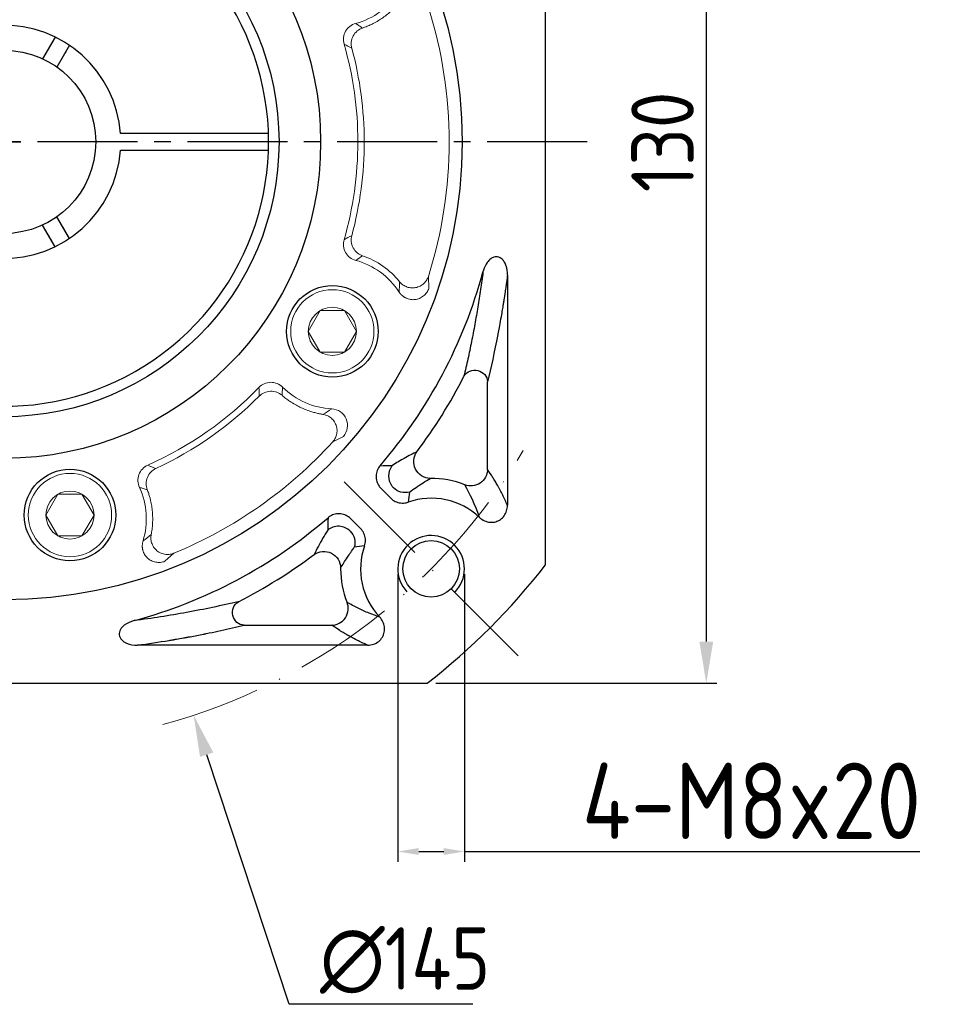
# Model space of a CAD drawing. Header units: millimetres. Extents: x 0 to 1017, y 0 to 717.
# Tile 5 of 13: x 173 to 284, y 381 to 500. Entities that reach past the tile are written whole.
import ezdxf

# ---------------------------------------------------------------- set-up
doc = ezdxf.new("R2010")
doc.units = ezdxf.units.MM
doc.linetypes.add('ACAD_ISO10W100', pattern=[18, 12, -3, 0, -3])
doc.linetypes.add('点画线', pattern=[18, 12, -2, 2, -2])
for name, color, linetype in [('6文字层', 3, 'Continuous'), ('7中心线层', 7, '点画线'), ('标注线', 7, 'Continuous')]:
    doc.layers.add(name, color=color, linetype=linetype)
for name, color, linetype, lineweight in [('中心线层', 7, 'ACAD_ISO10W100', 0), ('粗实线', 7, 'Continuous', 40), ('细实线', 211, 'Continuous', 18)]:
    doc.layers.add(name, color=color, linetype=linetype, lineweight=lineweight)
doc.styles.add('工程字', font='gbenor.shx', dxfattribs={"bigfont": 'gbcbig.shx'})
doc.dimstyles.new('ISO-25', dxfattribs={"dimtxt": 2.5, "dimasz": 2.5, "dimexe": 1.25, "dimexo": 0.625, "dimtad": 1, "dimtxsty": 'Standard', "dimcen": 2.5, "dimadec": 0, "dimazin": 0, "dimtfac": 1, "dimtmove": 0, "dimatfit": 3, "dimfxl": 1, "dimarcsym": 0})
doc.dimstyles.new('ISO-25-1', dxfattribs={"dimtxt": 11, "dimasz": 5, "dimexe": 1.25, "dimexo": 1, "dimgap": 2, "dimtad": 1, "dimtoh": 1, "dimtxsty": '工程字', "dimcen": 2, "dimadec": 0, "dimazin": 0, "dimtfac": 1, "dimtmove": 0, "dimatfit": 3, "dimfxl": 1, "dimarcsym": 0})

# ---------------------------------------------------------------- blocks, each defined once
blk = doc.blocks.new('*D87')
at = {"layer": '6文字层', "color": 0, "lineweight": -2}
for p, q in [((222.53, 549.88), (256.27, 549.88)), ((255.02, 544.88), (255.02, 424.88)), ((222.53, 419.88), (256.27, 419.88))]:
    blk.add_line(p, q, dxfattribs=at)
at = {"layer": '6文字层', "color": 0}
for points in [[(255.85, 544.88), (254.19, 544.88), (255.02, 549.88)], [(254.19, 424.88), (255.85, 424.88), (255.02, 419.88)]]:
    blk.add_solid(points, dxfattribs=at)
at = {"layer": 'Defpoints', "color": 0}
for p in [(221.53, 549.88), (221.53, 419.88), (255.02, 419.88)]:
    blk.add_point(p, dxfattribs=at)
at = {"layer": '6文字层', "color": 0, "insert": (249.77, 484.88), "char_height": 7.5, "attachment_point": 5, "rotation": 90, "style": '工程字'}
blk.add_mtext('130', dxfattribs=at)
blk = doc.blocks.new('*D88')
at = {"layer": '6文字层', "color": 0, "lineweight": -2}
for p, q in [((241.99, 564.08), (229.25, 549.92)), ((263.26, 564.08), (241.99, 564.08)), ((170.72, 482.88), (170.72, 486.88)), ((168.72, 484.88), (172.72, 484.88))]:
    blk.add_line(p, q, dxfattribs=at)
at = {"layer": '6文字层', "color": 0}
blk.add_solid([(228.63, 550.48), (229.87, 549.37), (225.91, 546.21)], dxfattribs=at)
at = {"layer": 'Defpoints', "color": 0}
for p in [(225.91, 546.21), (115.53, 423.56)]:
    blk.add_point(p, dxfattribs=at)
at = {"layer": '6文字层', "color": 0, "insert": (255.45, 569.33), "char_height": 7.5, "attachment_point": 5, "style": '工程字'}
blk.add_mtext('∅165', dxfattribs=at)
blk = doc.blocks.new('*D89')
at = {"layer": '6文字层', "color": 0, "lineweight": -2}
for p, q in [((217.99, 432.99), (217.99, 398.42)), ((225.99, 432.99), (225.99, 398.42)), ((220.49, 399.67), (223.49, 399.67)), ((225.99, 399.67), (280.67, 399.67))]:
    blk.add_line(p, q, dxfattribs=at)
at = {"layer": '6文字层', "color": 0}
for points in [[(220.49, 400.09), (220.49, 399.26), (217.99, 399.67)], [(223.49, 399.26), (223.49, 400.09), (225.99, 399.67)]]:
    blk.add_solid(points, dxfattribs=at)
at = {"layer": 'Defpoints', "color": 0}
for p in [(217.99, 433.62), (225.99, 433.62), (225.99, 399.67)]:
    blk.add_point(p, dxfattribs=at)
at = {"layer": '6文字层', "color": 0, "insert": (260.45, 405.76), "char_height": 7.5, "attachment_point": 5, "style": '工程字'}
blk.add_mtext('{\\H1.222222x;4-M8x20}', dxfattribs=at)
blk = doc.blocks.new('*D90')
at = {"layer": '6文字层', "color": 0, "lineweight": -2}
for p, q in [((170.72, 482.88), (170.72, 486.88)), ((168.72, 484.88), (172.72, 484.88)), ((204.94, 381.33), (195.04, 411.3)), ((226.98, 381.33), (204.94, 381.33))]:
    blk.add_line(p, q, dxfattribs=at)
at = {"layer": '6文字层', "color": 0}
blk.add_solid([(195.83, 411.56), (194.24, 411.03), (193.47, 416.04)], dxfattribs=at)
at = {"layer": 'Defpoints', "color": 0}
for p in [(147.98, 553.72), (193.47, 416.04)]:
    blk.add_point(p, dxfattribs=at)
at = {"layer": '6文字层', "color": 0, "insert": (218.86, 386.58), "char_height": 7.5, "attachment_point": 5, "style": '工程字'}
blk.add_mtext('∅145', dxfattribs=at)

msp = doc.modelspace()

# ---------------------------------------------------------------- linework, layer by layer
at = {"color": 7, "linetype": 'Continuous', "lineweight": 15}
for p, q in [((221.7098, 467.2952), (221.6537, 468.7378)), ((210.1699, 448.8473), (211.4472, 449.52)), ((190.0228, 434.5184), (191.0918, 435.4887))]:
    msp.add_line(p, q, dxfattribs=at)
for p, q in [((231.1478, 468.8756), (231.1478, 441.243)), ((228.7563, 445.5549), (228.7563, 456.0699)), ((217.147, 442.0968), (215.9546, 443.2893)), ((212.3152, 439.6499), (213.5077, 438.4575)), ((199.5346, 426.8482), (210.0497, 426.8482)), ((214.3616, 424.4567), (186.7289, 424.4567))]:
    msp.add_line(p, q)
for start, end in [(342.411462, 17.588538), (292.411529, 317.588538)]:
    msp.add_arc((170.7212, 484.8833), 53.4303, start, end, dxfattribs=at)
for centre, radius, start, end in [((170.7212, 484.8833), 59.5734, 319.253028, 344.803455), ((170.7212, 484.8833), 61.9649, 323.09187, 332.996404), ((221.9864, 433.6181), 10.8649, 68.187328, 90.557052), ((221.9864, 433.6181), 8.4734, 46.7652, 109.134578), ((170.7212, 484.8833), 59.5734, 285.196544, 310.746969), ((221.9864, 433.6181), 8.4734, 160.865406, 223.2348), ((170.7212, 484.8833), 61.9649, 297.003596, 306.90813), ((221.9864, 433.6181), 10.8649, 179.442948, 180), ((221.9864, 433.6181), 10.8649, 180, 201.812672)]:
    msp.add_arc(centre, radius, start, end)
at = {"extrusion": (0, 0, -1)}
for centre, major_axis, ratio, start_param, end_param in [((227.262, 456.0699), (-1.4585, 0.3502), 0.93641458, 0.25100834, 2.89058431), ((221.8614, 446.4748), (0.9025, -1.7848), 0.98101458, 0.46610402, 2.67548863), ((226.7639, 445.5549), (1.6562, 1.1211), 0.98803806, 0.60064469, 2.54094734), ((218.8646, 444.76), (1.9348, -0.5066), 0.99490252, 1.04372902, 2.09786363), ((210.8445, 436.7399), (-0.5066, 1.9348), 0.99490252, 1.04372902, 2.09786363), ((209.1297, 433.7431), (-1.7848, 0.9025), 0.98101458, 0.46610402, 2.67548863), ((199.5346, 428.3425), (0.3502, -1.4585), 0.93641458, 0.25100834, 2.89058431)]:
    msp.add_ellipse(centre, major_axis=major_axis, ratio=ratio, start_param=start_param, end_param=end_param, dxfattribs=at)
at = {"color": 7, "linetype": 'Continuous', "lineweight": 15}
for points in [[(218.1435, 502.9098), (216.9447, 501.0569), (215.0743, 499.6825), (212.9334, 499.1068)], [(212.4579, 496.1462), (212.1531, 496.2999), (211.845, 496.4595), (211.5324, 496.6268)], [(211.5314, 473.1403), (211.844, 473.3076), (212.1522, 473.4672), (212.457, 473.6209)], [(213.7398, 471.2113), (213.4712, 471.0342), (213.2022, 470.851), (212.9326, 470.6601)], [(212.9326, 470.6601), (215.0695, 470.0857), (216.942, 468.7138), (218.1435, 466.8568)], [(218.1921, 468.0899), (217.0358, 469.5272), (215.4747, 470.6187), (213.7398, 471.2113)], [(218.1435, 466.8568), (218.173, 467.2792), (218.1881, 467.6891), (218.1921, 468.0899)], [(201.3098, 455.4011), (197.5104, 451.4702), (192.9577, 448.2831), (187.9614, 446.0581)], [(201.3567, 454.3605), (201.3373, 454.7009), (201.3214, 455.0472), (201.3098, 455.4011)], [(210.0438, 452.8277), (207.8442, 452.9392), (205.7229, 453.8681), (204.1548, 455.4287)], [(188.9235, 445.6581), (193.5328, 447.8031), (197.7623, 450.7631), (201.3567, 454.3605)], [(209.0002, 452.169), (209.3452, 452.3729), (209.6927, 452.5909), (210.0438, 452.8277)], [(187.9614, 446.0581), (188.29, 445.9262), (188.6101, 445.7927), (188.9235, 445.6581)], [(186.9619, 443.3934), (187.8908, 441.3903), (188.0441, 439.0798), (187.3946, 436.9686)], [(187.3946, 436.9686), (187.7371, 437.2175), (188.0609, 437.4695), (188.3705, 437.7239)]]:
    msp.add_open_spline(points, degree=3, dxfattribs=at)
for points, knots in [([(213.7406, 498.5556), (213.8372, 498.5896), (214.0253, 498.6558), (214.2962, 498.7634), (214.5498, 498.8721), (214.7861, 498.9814), (215.1547, 499.1633), (215.6269, 499.4257), (216.2006, 499.7995), (216.7389, 500.2056), (217.2109, 500.6166), (217.6046, 501.0051), (217.9169, 501.3432), (218.1034, 501.5693), (218.1921, 501.6768)], [0, 0, 0, 0, 0.05572111, 0.10862207, 0.15870503, 0.20596278, 0.25038032, 0.38254659, 0.49987063, 0.62302565, 0.74944045, 0.84042631, 0.92411132, 1, 1, 1, 1]), ([(212.9334, 499.1068), (212.4218, 498.97), (211.9699, 498.6197), (211.4519, 497.7022), (211.3856, 497.1353), (211.5324, 496.6268)], [0, 0, 0, 0, 0.5, 0.5, 1, 1, 1, 1]), ([(212.9334, 499.1068), (213.0654, 499.0143), (213.3348, 498.8253), (213.6035, 498.6467), (213.7406, 498.5556)], [0, 0, 0, 0, 0.48966329, 1, 1, 1, 1]), ([(213.7406, 498.5556), (213.5258, 498.4816), (213.3085, 498.3645), (212.9194, 498.0413), (212.7491, 497.8351), (212.5021, 497.3711), (212.4261, 497.1147), (212.3751, 496.6114), (212.3994, 496.3657), (212.4579, 496.1462)], [0, 0, 0, 0, 0.25, 0.25, 0.5, 0.5, 0.75, 0.75, 1, 1, 1, 1]), ([(211.5324, 496.6268), (212.6375, 492.7782), (213.1888, 488.8669), (213.1902, 480.9182), (212.6143, 476.9103), (211.5314, 473.1403)], [0, 0, 0, 0, 0.5, 0.5, 1, 1, 1, 1]), ([(212.457, 473.6209), (213.4467, 477.2942), (213.9558, 481.1392), (213.9489, 488.7095), (213.4527, 492.4528), (212.4579, 496.1462)], [0, 0, 0, 0, 0.5, 0.5, 1, 1, 1, 1]), ([(211.5314, 473.1403), (211.3845, 472.6314), (211.4512, 472.0634), (211.9699, 471.1461), (212.4212, 470.7967), (212.9326, 470.6601)], [0, 0, 0, 0, 0.5, 0.5, 1, 1, 1, 1]), ([(212.457, 473.6209), (212.3984, 473.4014), (212.3742, 473.1556), (212.4251, 472.6524), (212.5011, 472.3959), (212.7481, 471.9318), (212.9185, 471.7256), (213.3076, 471.4024), (213.525, 471.2853), (213.7398, 471.2113)], [0, 0, 0, 0, 0.25, 0.25, 0.5, 0.5, 0.75, 0.75, 1, 1, 1, 1]), ([(218.1921, 468.0899), (218.2843, 467.9762), (218.3954, 467.865), (218.6579, 467.6635), (218.8096, 467.5733), (219.147, 467.4334), (219.3327, 467.3839), (219.7198, 467.3411), (219.9209, 467.348), (220.3122, 467.4212), (220.5021, 467.4875), (220.8473, 467.6674), (221.0024, 467.7807), (221.266, 468.0331), (221.3745, 468.172), (221.546, 468.4548), (221.6091, 468.5986), (221.6537, 468.7378)], [0, 0, 0, 0, 0.125, 0.125, 0.25, 0.25, 0.375, 0.375, 0.5, 0.5, 0.625, 0.625, 0.75, 0.75, 0.875, 0.875, 1, 1, 1, 1]), ([(218.1435, 466.8568), (218.1711, 466.8159), (218.2256, 466.7351), (218.3169, 466.6233), (218.4121, 466.5212), (218.5101, 466.4299), (218.6085, 466.3493), (218.7055, 466.2794), (218.7991, 466.2199), (218.8877, 466.17), (219.1138, 466.0566), (219.5042, 465.9361), (220.0629, 465.9269), (220.6061, 466.0709), (221.0051, 466.3108), (221.2823, 466.569), (221.4609, 466.79), (221.6097, 467.0366), (221.6772, 467.2111), (221.7098, 467.2952)], [0, 0, 0, 0, 0.03311296, 0.06545709, 0.09677368, 0.12681278, 0.15533898, 0.18213611, 0.20701041, 0.22979244, 0.2503375, 0.37678974, 0.49972283, 0.62069077, 0.74931972, 0.80753573, 0.87444796, 0.939503, 1, 1, 1, 1]), ([(204.1548, 455.4287), (203.7805, 455.8022), (203.2519, 456.0176), (202.1998, 456.007), (201.6766, 455.7816), (201.3098, 455.4011)], [0, 0, 0, 0, 0.5, 0.5, 1, 1, 1, 1]), ([(204.1548, 455.4287), (204.1407, 455.2683), (204.1119, 454.9408), (204.0917, 454.6191), (204.0814, 454.4549)], [0, 0, 0, 0, 0.48967145, 1, 1, 1, 1]), ([(204.0814, 454.4549), (203.9099, 454.6035), (203.7, 454.7328), (203.2261, 454.9074), (202.9628, 454.9516), (202.4383, 454.9334), (202.1787, 454.8711), (201.718, 454.6641), (201.5175, 454.5206), (201.3567, 454.3605)], [0, 0, 0, 0, 0.25, 0.25, 0.5, 0.5, 0.75, 0.75, 1, 1, 1, 1]), ([(204.0814, 454.4549), (204.1588, 454.3887), (204.3097, 454.2597), (204.5376, 454.0799), (204.758, 453.9154), (204.9704, 453.7659), (205.3115, 453.5387), (205.774, 453.2618), (206.3834, 452.953), (207.0033, 452.6905), (207.5942, 452.4879), (208.1265, 452.3416), (208.5746, 452.2404), (208.863, 452.192), (209.0002, 452.169)], [0, 0, 0, 0, 0.05558468, 0.10839593, 0.15843598, 0.20569787, 0.25016702, 0.38213773, 0.49967412, 0.62284054, 0.74935547, 0.84035243, 0.92406502, 1, 1, 1, 1]), ([(210.1699, 448.8473), (210.2681, 448.9555), (210.3611, 449.082), (210.5203, 449.3719), (210.5863, 449.5354), (210.6731, 449.8898), (210.6937, 450.0808), (210.6769, 450.4697), (210.6393, 450.6673), (210.5071, 451.0428), (210.4125, 451.2204), (210.1819, 451.5342), (210.0462, 451.6703), (209.7563, 451.8926), (209.6024, 451.9788), (209.2966, 452.1054), (209.1447, 452.146), (209.0002, 452.169)], [0, 0, 0, 0, 0.125, 0.125, 0.25, 0.25, 0.375, 0.375, 0.5, 0.5, 0.625, 0.625, 0.75, 0.75, 0.875, 0.875, 1, 1, 1, 1]), ([(211.4472, 449.52), (211.9422, 450.0893), (212.077, 450.9326), (211.6423, 451.9585), (211.3952, 452.2621), (210.7848, 452.6849), (210.417, 452.8096), (210.0438, 452.8277)], [0, 0, 0, 0, 0.5, 0.5, 0.75, 0.75, 1, 1, 1, 1]), ([(187.9614, 446.0581), (187.4778, 445.8436), (187.0862, 445.4279), (186.7169, 444.4423), (186.7389, 443.8727), (186.9619, 443.3934)], [0, 0, 0, 0, 0.5, 0.5, 1, 1, 1, 1]), ([(188.9235, 445.6581), (188.7178, 445.5617), (188.5142, 445.4224), (188.1618, 445.06), (188.0143, 444.8371), (187.8179, 444.3499), (187.7694, 444.0871), (187.7718, 443.5816), (187.8217, 443.34), (187.9029, 443.1279)], [0, 0, 0, 0, 0.25, 0.25, 0.5, 0.5, 0.75, 0.75, 1, 1, 1, 1]), ([(187.9029, 443.1279), (187.7449, 443.1746), (187.4354, 443.266), (187.1175, 443.3515), (186.9619, 443.3934)], [0, 0, 0, 0, 0.51051495, 1, 1, 1, 1]), ([(188.3705, 437.7239), (188.3899, 437.8271), (188.4299, 438.0401), (188.4781, 438.3717), (188.5175, 438.7238), (188.5523, 439.1961), (188.5634, 439.7782), (188.5282, 440.4632), (188.4449, 441.1421), (188.3316, 441.7252), (188.2039, 442.2278), (188.0729, 442.6672), (187.9615, 442.9693), (187.9029, 443.1279)], [0, 0, 0, 0, 0.05733096, 0.11832368, 0.18282599, 0.25066163, 0.37680126, 0.50034286, 0.62473693, 0.74984987, 0.82430031, 0.90770342, 1, 1, 1, 1]), ([(188.3705, 437.7239), (188.3426, 437.5802), (188.3288, 437.4236), (188.3432, 437.093), (188.3716, 436.9188), (188.4813, 436.5704), (188.5628, 436.3964), (188.7788, 436.0723), (188.9133, 435.9227), (189.221, 435.67), (189.3939, 435.5671), (189.7535, 435.4183), (189.94, 435.3723), (190.3028, 435.3327), (190.479, 435.3388), (190.8058, 435.3892), (190.9565, 435.4333), (191.0918, 435.4887)], [0, 0, 0, 0, 0.125, 0.125, 0.25, 0.25, 0.375, 0.375, 0.5, 0.5, 0.625, 0.625, 0.75, 0.75, 0.875, 0.875, 1, 1, 1, 1]), ([(187.3946, 436.9686), (187.381, 436.9212), (187.3541, 436.8275), (187.3272, 436.6857), (187.3102, 436.5471), (187.3031, 436.4133), (187.3047, 436.2861), (187.3135, 436.1669), (187.3281, 436.0569), (187.3468, 435.957), (187.4052, 435.7109), (187.5639, 435.3344), (187.9159, 434.9004), (188.3754, 434.5769), (188.8157, 434.4255), (189.1917, 434.3791), (189.4757, 434.3843), (189.7603, 434.4288), (189.9374, 434.4893), (190.0228, 434.5184)], [0, 0, 0, 0, 0.03311338, 0.06545788, 0.09677476, 0.12681404, 0.15534031, 0.18213735, 0.20701142, 0.22979304, 0.25033753, 0.37678987, 0.49972286, 0.62069071, 0.74931969, 0.8075358, 0.87444798, 0.93950308, 1, 1, 1, 1])]:
    msp.add_open_spline(points, degree=3, knots=knots, dxfattribs=at)
for points, knots in [([(231.1478, 468.8756), (231.1598, 469.2758), (231.1062, 469.6872), (230.9655, 470.0661), (230.9043, 470.231), (230.8252, 470.3921), (230.6376, 470.6632), (230.533, 470.7798), (230.3247, 470.9372), (230.2285, 470.9912), (230.0237, 471.0635), (229.9122, 471.082), (229.7058, 471.0785), (229.6082, 471.0612), (229.386, 470.9902), (229.2637, 470.9239), (228.9839, 470.7222), (228.8388, 470.5662), (228.5158, 470.1231), (228.3699, 469.8075), (228.2488, 469.4124), (228.2291, 469.3401), (228.2117, 469.2673)], [0, 0, 0, 0, 0.22787059, 0.22787059, 0.22787059, 0.32582583, 0.32582583, 0.40932097, 0.40932097, 0.46695633, 0.46695633, 0.52514643, 0.52514643, 0.57677772, 0.57677772, 0.65048338, 0.65048338, 0.76606572, 0.76606572, 0.95795753, 0.95795753, 1, 1, 1, 1]), ([(228.2115, 469.2673), (228.1151, 468.5564), (227.9138, 467.0702), (227.5857, 464.9995), (227.2231, 462.9139), (226.8247, 460.8378), (226.391, 458.7533), (226.0875, 457.4318), (225.9306, 456.7484)], [0, 0, 0, 0, 0.13506441, 0.28239255, 0.44231677, 0.61509624, 0.80093591, 1, 1, 1, 1]), ([(231.1478, 468.8756), (231.1199, 468.6664), (231.0827, 468.3907), (231.0125, 467.8883), (230.9866, 467.7061), (230.9442, 467.4121), (230.9221, 467.26), (230.8946, 467.0738), (230.8805, 466.9786), (230.8733, 466.9305), (230.8697, 466.9063), (230.8682, 466.8959), (230.8672, 466.8891), (230.8665, 466.8846), (230.8135, 466.5301), (230.7631, 466.2032), (230.6908, 465.7457), (230.6673, 465.5986), (230.6329, 465.3859), (230.616, 465.2815), (230.5965, 465.1631), (230.5869, 465.1047), (230.5821, 465.0758), (230.5798, 465.0613), (230.5789, 465.0563), (230.5782, 465.0518), (230.5774, 465.0472), (230.5139, 464.6629), (230.4162, 464.0824), (230.2162, 462.9723), (230.1578, 462.6572), (230.0829, 462.2589), (230.0601, 462.1385), (230.0291, 461.9758), (230.0144, 461.899), (229.9986, 461.817), (229.9911, 461.7779), (229.9874, 461.7589), (229.9862, 461.7526), (229.9853, 461.7481), (229.9845, 461.7436), (229.9836, 461.739), (229.5823, 459.6582), (229.1699, 457.7936), (228.7563, 456.0699)], [0, 0, 0, 0, 0.0625, 0.0625, 0.09375, 0.09375, 0.109375, 0.1171875, 0.12109375, 0.12304688, 0.12402344, 0.12451172, 0.12451172, 0.125, 0.125, 0.1875, 0.1875, 0.21875, 0.21875, 0.234375, 0.2421875, 0.24609375, 0.24804688, 0.24902344, 0.24951172, 0.24951172, 0.25, 0.25, 0.375, 0.375, 0.4375, 0.4375, 0.46875, 0.46875, 0.484375, 0.4921875, 0.49609375, 0.49804688, 0.49902344, 0.49951172, 0.49951172, 0.5, 0.5, 1, 1, 1, 1]), ([(220.2683, 447.6713), (219.7888, 447.4325), (218.9205, 447.0001), (217.8246, 446.3339), (217.334, 446.0356)], [0, 0, 0, 0, 0.55232274, 1, 1, 1, 1]), ([(215.854, 445.9986), (215.7082, 445.8311), (215.5888, 445.6363), (215.4234, 445.2235), (215.3753, 444.9996), (215.3572, 444.5573), (215.3861, 444.3327), (215.5145, 443.9124), (215.6154, 443.7108), (215.8077, 443.4468), (215.8782, 443.3648), (215.9546, 443.2893)], [0, 0, 0, 0, 0.22445208, 0.22445208, 0.44908294, 0.44908294, 0.67124995, 0.67124995, 0.89260521, 0.89260521, 1, 1, 1, 1]), ([(231.1478, 441.243), (230.966, 441.6634), (230.6806, 442.2786), (230.3255, 442.9692), (230.1423, 443.3078), (230.0493, 443.4754), (230.0025, 443.5587), (229.979, 443.6003), (229.9672, 443.6211), (229.9613, 443.6314), (229.9591, 443.6354), (229.9568, 443.6394), (229.9545, 443.6434), (229.8621, 443.8059), (229.7173, 444.0537), (229.5397, 444.3456), (229.4488, 444.4924), (229.4028, 444.5659), (229.3796, 444.6027), (229.368, 444.6211), (229.3622, 444.6303), (229.3598, 444.6342), (229.3573, 444.6381), (229.3548, 444.642), (229.1773, 444.9233), (228.9773, 445.2284), (228.7563, 445.5549)], [0, 0, 0, 0, 0.25, 0.375, 0.4375, 0.46875, 0.484375, 0.4921875, 0.49609375, 0.49804687, 0.49902344, 0.49902344, 0.5, 0.5, 0.625, 0.6875, 0.71875, 0.734375, 0.7421875, 0.74609375, 0.74804687, 0.74902344, 0.74902344, 0.75, 0.75, 1, 1, 1, 1]), ([(219.4021, 442.8415), (219.6703, 443.0338), (220.2496, 443.4493), (221.0633, 443.9843), (221.5967, 444.3094), (221.8808, 444.4825)], [0, 0, 0, 0, 0.28708904, 0.62034058, 1, 1, 1, 1]), ([(217.147, 442.0968), (217.3029, 441.9398), (217.4879, 441.8073), (217.886, 441.6135), (218.1047, 441.5496), (218.5437, 441.4989), (218.77, 441.511), (219.0608, 441.5762), (219.1357, 441.5976), (219.209, 441.6233)], [0, 0, 0, 0, 0.29914893, 0.29914893, 0.5984115, 0.5984115, 0.89633545, 0.89633545, 1, 1, 1, 1]), ([(227.7907, 439.7914), (227.9606, 439.6277), (228.1603, 439.4897), (228.5905, 439.2908), (228.8274, 439.2276), (229.2898, 439.1919), (229.522, 439.2146), (229.944, 439.3354), (230.1414, 439.4304), (230.4849, 439.6748), (230.6366, 439.8261), (230.8845, 440.1681), (230.9825, 440.3641), (231.1169, 440.7845), (231.1505, 441.0156), (231.1478, 441.243)], [0, 0, 0, 0, 0.15186848, 0.15186848, 0.3042759, 0.3042759, 0.4486569, 0.4486569, 0.5842512, 0.5842512, 0.71724218, 0.71724218, 0.85386599, 0.85386599, 1, 1, 1, 1]), ([(212.3152, 439.6499), (212.159, 439.8078), (211.9737, 439.9413), (211.5742, 440.1368), (211.3546, 440.2014), (210.9148, 440.2522), (210.6886, 440.2401), (210.26, 440.1432), (210.0515, 440.0575), (209.7739, 439.8853), (209.687, 439.8211), (209.6059, 439.7505)], [0, 0, 0, 0, 0.22445378, 0.22445378, 0.44908645, 0.44908645, 0.67125526, 0.67125526, 0.89260943, 0.89260943, 1, 1, 1, 1]), ([(212.2533, 438.1488), (211.9354, 438.4623), (211.4485, 438.7007), (210.4204, 438.7473), (209.9139, 438.5539), (209.5689, 438.2705)], [0, 0, 0, 0, 0.5, 0.5, 1, 1, 1, 1]), ([(209.5689, 438.2705), (209.3711, 437.9497), (208.9437, 437.2563), (208.413, 436.2921), (208.1, 435.6684), (207.9332, 435.3362)], [0, 0, 0, 0, 0.28688943, 0.62011359, 1, 1, 1, 1]), ([(213.9812, 436.3956), (214.0544, 436.6043), (214.093, 436.8286), (214.0937, 437.2713), (214.0558, 437.4959), (213.9099, 437.9131), (213.8003, 438.1115), (213.6148, 438.3447), (213.5628, 438.4028), (213.5077, 438.4575)], [0, 0, 0, 0, 0.2991436, 0.2991436, 0.59840058, 0.59840058, 0.89632343, 0.89632343, 1, 1, 1, 1]), ([(211.122, 433.7237), (211.3708, 434.1337), (211.8215, 434.8762), (212.4717, 435.7921), (212.763, 436.2024)], [0, 0, 0, 0, 0.55207917, 1, 1, 1, 1]), ([(198.8562, 429.6739), (197.8407, 429.4427), (195.912, 429.0035), (192.7792, 428.393), (189.7031, 427.859), (187.4108, 427.5417), (186.3372, 427.3931)], [0, 0, 0, 0, 0.29363982, 0.55770124, 0.79284234, 1, 1, 1, 1]), ([(210.0497, 426.8482), (210.5951, 426.8544), (211.2922, 427.151), (212.08, 428.3149), (212.0964, 429.0723), (211.8994, 429.581)], [0, 0, 0, 0, 0.5, 0.5, 1, 1, 1, 1]), ([(215.8131, 427.8139), (215.3795, 427.9707), (214.4395, 428.3105), (213.1539, 428.8992), (212.3359, 429.3438), (211.8994, 429.581)], [0, 0, 0, 0, 0.2854704, 0.61877015, 1, 1, 1, 1]), ([(186.3372, 427.3928), (185.9079, 427.2901), (185.5026, 427.119), (184.7951, 426.5711), (184.4785, 426.1571), (184.5807, 425.2162), (184.9939, 424.873), (185.8254, 424.509), (186.2806, 424.4433), (186.7289, 424.4567)], [0, 0, 0, 0, 0.25, 0.25, 0.5, 0.5, 0.75, 0.75, 1, 1, 1, 1]), ([(186.7289, 424.4567), (188.021, 424.6291), (189.4453, 424.8411), (190.8558, 425.0767), (191.0292, 425.1061), (191.0677, 425.1126), (191.0839, 425.1154), (191.1359, 425.1242), (191.2398, 425.1419), (191.6217, 425.2076), (192.041, 425.2816), (192.4278, 425.3516), (192.5335, 425.3708), (192.604, 425.3837), (192.6359, 425.3895), (192.7998, 425.4196), (193.1931, 425.4924), (193.8476, 425.6166), (194.4027, 425.7254), (194.6962, 425.784), (194.7452, 425.7937), (194.7594, 425.7966), (194.7884, 425.8024), (194.8608, 425.8169), (195.0493, 425.8549), (195.6873, 425.9848), (197.1981, 426.3035), (198.5985, 426.6235), (199.5346, 426.8482)], [0, 0, 0, 0, 0.25, 0.28125, 0.28515625, 0.28515625, 0.2890625, 0.2890625, 0.296875, 0.3125, 0.375, 0.390625, 0.3984375, 0.3984375, 0.40625, 0.40625, 0.4375, 0.5, 0.5625, 0.5703125, 0.5703125, 0.57421875, 0.57421875, 0.578125, 0.59375, 0.625, 0.75, 1, 1, 1, 1]), ([(214.3616, 424.4567), (214.2079, 424.5231), (214.0201, 424.6059), (213.6969, 424.7546), (213.5822, 424.8082), (213.4011, 424.8949), (213.3083, 424.9398), (213.2123, 424.987), (213.1476, 425.019), (213.1147, 425.0353), (212.82, 425.1827), (212.6011, 425.298), (212.3244, 425.4474), (212.2409, 425.4932), (212.1277, 425.5561), (212.0741, 425.5861), (212.0249, 425.6138), (212.001, 425.6273), (211.9893, 425.634), (211.9778, 425.6405), (211.9702, 425.6448), (211.9662, 425.6471), (211.8496, 425.7134), (211.7076, 425.7954), (211.4563, 425.9452), (211.3662, 425.9995), (211.2221, 426.0877), (211.1479, 426.1335), (211.0576, 426.1899), (211.0116, 426.2188), (210.9916, 426.2313), (210.9783, 426.2397), (210.9714, 426.244), (210.5482, 426.5112), (210.2519, 426.7113), (210.0497, 426.8482)], [0, 0, 0, 0, 0.125, 0.125, 0.1875, 0.1875, 0.21875, 0.234375, 0.234375, 0.25, 0.25, 0.375, 0.375, 0.4375, 0.4375, 0.46875, 0.484375, 0.484375, 0.4921875, 0.49609375, 0.49609375, 0.5, 0.5, 0.625, 0.625, 0.6875, 0.6875, 0.71875, 0.734375, 0.7421875, 0.74609375, 0.74609375, 0.75, 0.75, 1, 1, 1, 1]), ([(214.3616, 424.4567), (214.5975, 424.4539), (214.8376, 424.4903), (215.2871, 424.6402), (215.5029, 424.7565), (215.8645, 425.0474), (216.0183, 425.2232), (216.2433, 425.6008), (216.3221, 425.8056), (216.4048, 426.2192), (216.4115, 426.4333), (216.3575, 426.8519), (216.2946, 427.0614), (216.1045, 427.4592), (215.9707, 427.6503), (215.8131, 427.8138)], [0, 0, 0, 0, 0.15185197, 0.15185197, 0.30422565, 0.30422565, 0.44880575, 0.44880575, 0.58461449, 0.58461449, 0.71758575, 0.71758575, 0.85399496, 0.85399496, 1, 1, 1, 1])]:
    msp.add_open_spline(points, degree=3, knots=knots)
for points in [[(215.854, 445.9986), (216.3491, 446.0088), (216.8424, 446.0212), (217.334, 446.0356)], [(227.7907, 439.7914), (227.2532, 441.3845), (226.6543, 442.59), (226.0236, 443.7051)], [(219.4021, 442.8415), (219.3297, 442.4386), (219.2647, 442.0326), (219.209, 441.6233)], [(209.6059, 439.7505), (209.5958, 439.2603), (209.5834, 438.7669), (209.5689, 438.2705)], [(213.9812, 436.3956), (213.5719, 436.3398), (213.1659, 436.2748), (212.763, 436.2024)]]:
    msp.add_open_spline(points, degree=3)
msp.add_rational_spline([(217.334, 446.0356), (216.1861, 444.6386), (217.4557, 443.3512)], [1, 0.740742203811, 1], degree=2)
at = {"layer": '7中心线层'}
msp.add_line((240.7212, 484.8833), (100.7212, 484.8833), dxfattribs=at)
at = {"layer": '中心线层'}
msp.add_line((211.5337, 444.0708), (232.4391, 423.1654), dxfattribs=at)
msp.add_arc((170.7212, 484.8833), 72.5, 285.245963, 329.26195, dxfattribs=at)
at = {"layer": '标注线'}
msp.add_arc((221.9864, 433.6181), 4, 315, 223.419226, dxfattribs=at)
at = {"layer": '粗实线', "lineweight": 30}
for p, q in [((235.7212, 434.0773), (235.7212, 535.6893)), ((119.9152, 419.8833), (221.5272, 419.8833))]:
    msp.add_line(p, q, dxfattribs=at)
at = {"layer": '粗实线', "linetype": 'Continuous', "lineweight": 30}
for p, q in [((176.8463, 497.4723), (175.3415, 494.8659)), ((178.561, 496.4823), (177.0562, 493.8759)), ((202.4558, 485.8733), (184.6862, 485.8733)), ((184.6862, 483.8933), (202.4558, 483.8933)), ((178.561, 473.2843), (177.0562, 475.8907)), ((176.8463, 472.2943), (175.3415, 474.9007))]:
    msp.add_line(p, q, dxfattribs=at)
at = {"layer": '粗实线', "lineweight": 30}
for centre, radius in [((170.7212, 484.8833), 55), ((170.7212, 484.8833), 38), ((170.7212, 484.8833), 33), ((210.1254, 462.1333), 5.5), ((178.6222, 440.0746), 5.5), ((221.9864, 433.6181), 3.4)]:
    msp.add_circle(centre, radius, dxfattribs=at)
at = {"layer": '粗实线', "linetype": 'Continuous', "lineweight": 30}
msp.add_circle((170.7212, 484.8833), 11, dxfattribs=at)
at = {"layer": '粗实线', "lineweight": 30}
for radius, start, end in [(31.75, 229.931457, 168.194953), (82.5, 308.01228, 321.98772)]:
    msp.add_arc((170.7212, 484.8833), radius, start, end, dxfattribs=at)
at = {"layer": '粗实线', "linetype": 'Continuous', "lineweight": 30}
for start, end in [(4.055014, 180), (180, 355.944986)]:
    msp.add_arc((170.7212, 484.8833), 14, start, end, dxfattribs=at)
for points in [[(176.4964, 496.8663), (176.3691, 496.6457), (176.2417, 496.4251), (176.1143, 496.2044)], [(178.2112, 495.8763), (178.0838, 495.6557), (177.9564, 495.4351), (177.829, 495.2144)], [(178.2112, 473.8903), (178.0838, 474.1109), (177.9564, 474.3316), (177.829, 474.5523)], [(176.4964, 472.9003), (176.3691, 473.1209), (176.2417, 473.3416), (176.1143, 473.5623)]]:
    msp.add_open_spline(points, degree=3, dxfattribs=at)
at = {"layer": '细实线'}
for points in [[(213.0121, 462.1333), (211.5687, 464.6333), (208.682, 464.6333), (207.2386, 462.1333), (208.682, 459.6333), (211.5687, 459.6333)], [(181.5089, 440.0746), (180.0656, 442.5746), (177.1788, 442.5746), (175.7354, 440.0746), (177.1788, 437.5746), (180.0656, 437.5746)]]:
    msp.add_lwpolyline(points, close=True, dxfattribs=at)
for centre, radius in [((210.1254, 462.1333), 5), ((210.1254, 462.1333), 2.8868), ((178.6222, 440.0746), 5), ((178.6222, 440.0746), 2.8868)]:
    msp.add_circle(centre, radius, dxfattribs=at)

# ---------------------------------------------------------------- dimensions: what is measured, and where the dimension line sits
at = {"layer": '6文字层'}
for p1, p2, picture, middle in [((115.5342, 423.5592), (225.9082, 546.2074), '*D88', (255.4509, 564.0805)), ((147.9752, 553.7227), (193.4672, 416.0439), '*D90', (218.8557, 381.3253))]:
    dim = msp.add_diameter_dim_2p(p1=p1, p2=p2, dimstyle='ISO-25-1', override={"dimtxt": 7.5, "dimgap": 1.5, "dimtxsty": '工程字', "dimse2": 1, "dimsd2": 1, "dimtofl": 0, "dimatfit": 0}, dxfattribs=at)
    dim.commit()
    dim.dimension.update_dxf_attribs({"geometry": picture, "text_midpoint": middle, "dimtype": 163})
dim = msp.add_linear_dim(base=(255.0189, 419.8833), p1=(221.5272, 549.8833), p2=(221.5272, 419.8833), angle=90, dimstyle='ISO-25-1', override={"dimtxt": 7.5, "dimgap": 1.5}, dxfattribs=at)
dim.commit()
dim.dimension.update_dxf_attribs({"geometry": '*D87', "text_midpoint": (255.0189, 484.8833), "dimtype": 160})
dim = msp.add_linear_dim(base=(225.9864, 399.6733), p1=(217.9864, 433.6181), p2=(225.9864, 433.6181), text='{\\H1.222222x;4-M<>x20}', dimstyle='ISO-25', override={"dimtxt": 7.5, "dimgap": 1.5, "dimtxsty": '工程字'}, dxfattribs=at)
dim.commit()
dim.dimension.update_dxf_attribs({"geometry": '*D89', "text_midpoint": (260.4484, 399.6733), "dimtype": 160})

doc.saveas('drawing.dxf')
